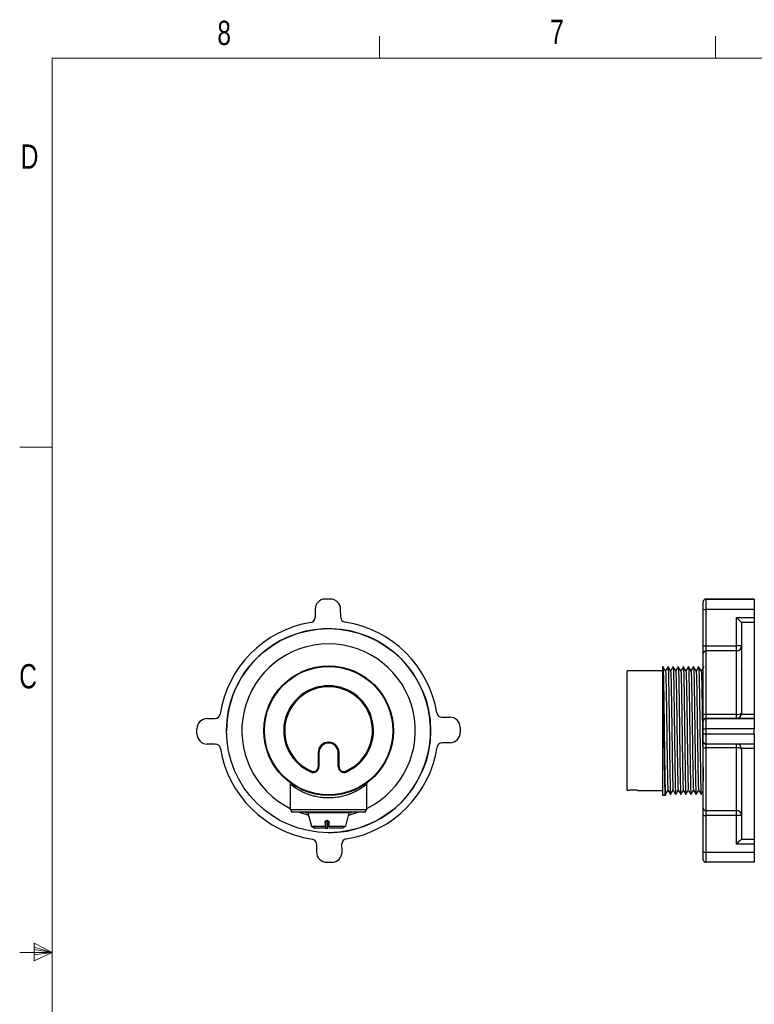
# Model space of a CAD drawing. Header units: millimetres. Extents: x 5 to 273, y 7 to 200.
# Tile 2 of 5: x 5 to 77, y 104 to 200. Entities that reach past the tile are written whole.
import ezdxf

# ---------------------------------------------------------------- set-up
doc = ezdxf.new("R2010")
doc.units = ezdxf.units.MM
doc.styles.add('SLDTEXTSTYLE1', font='TXT', dxfattribs={"width": 0.75})

msp = doc.modelspace()

# ---------------------------------------------------------------- linework, layer by layer
at = {"color": 7, "linetype": 'Continuous', "lineweight": 18}
for p, q in [((40.4628, 196.675), (40.4628, 198.8289)), ((73.39504, 196.675), (73.39504, 198.8289)), ((8.38015, 196.675), (270.00015, 196.675)), ((8.38015, 196.675), (8.38015, 9.95866)), ((8.38015, 158.54866), (5.20515, 158.54866)), ((8.38015, 109.01866), (6.62321, 109.91609)), ((6.62321, 109.91609), (6.62321, 108.20591)), ((6.62321, 109.53886), (8.38015, 109.01866)), ((6.62321, 109.32667), (8.38015, 109.01866)), ((8.38015, 109.01866), (5.20515, 109.01866)), ((6.62321, 108.20591), (8.38015, 109.01866)), ((6.62321, 108.78441), (8.38015, 109.01866)), ((6.62321, 108.78441), (8.38015, 109.01866))]:
    msp.add_line(p, q, dxfattribs=at)
at = {"color": 7, "linetype": 'Continuous', "lineweight": 25}
for p, q in [((35.65513, 143.66391), (35.15514, 143.66106)), ((72.20139, 143.41107), (72.20139, 143.41391)), ((72.20139, 142.65681), (72.20139, 143.41107)), ((72.45139, 143.66391), (72.45139, 143.66106)), ((77.20139, 143.66391), (72.45139, 143.66391)), ((72.45139, 143.66106), (72.45139, 142.65539)), ((72.45139, 143.66106), (77.20139, 143.66106)), ((77.20139, 143.66391), (77.20139, 143.66106)), ((77.20139, 143.66106), (77.20139, 142.65539)), ((34.16084, 142.65539), (34.16532, 141.86845)), ((36.66528, 141.88268), (36.6608, 142.66962)), ((72.20139, 139.07477), (72.20139, 142.65681)), ((77.20139, 142.65539), (72.45139, 142.65539)), ((72.45139, 142.65539), (72.45139, 139.07335)), ((77.20139, 142.65539), (77.20139, 141.86845)), ((75.45139, 139.07335), (75.45139, 141.86845)), ((75.45139, 141.86845), (77.20139, 141.86845)), ((75.9453, 141.37214), (75.95139, 141.35916)), ((77.20139, 141.37214), (75.9453, 141.37214)), ((75.95139, 141.35916), (75.95139, 132.45229)), ((77.20139, 141.86845), (77.20139, 141.37214)), ((77.20139, 141.37214), (77.20139, 132.37444)), ((72.20139, 138.33746), (72.20139, 139.07477)), ((72.45139, 139.07335), (72.45139, 138.5818)), ((72.45139, 139.07335), (75.45139, 139.07335)), ((75.45139, 138.5818), (75.45139, 139.07335)), ((72.20139, 132.31508), (72.20139, 138.33746)), ((72.45139, 138.5818), (72.45139, 132.36516)), ((75.45139, 138.5818), (72.45139, 138.5818)), ((75.45139, 132.36516), (75.45139, 138.5818)), ((68.24548, 136.61269), (64.74548, 136.61269)), ((64.74548, 124.94618), (64.74548, 136.61269)), ((68.24548, 137.04571), (68.2471, 137.03308)), ((68.24548, 124.41269), (68.24548, 136.38407)), ((75.99716, 136.61126), (75.95139, 136.69052)), ((72.20139, 131.71533), (72.20139, 132.31508)), ((72.45139, 132.36516), (72.45139, 131.96532)), ((72.45139, 132.36516), (75.45139, 132.36516)), ((75.45139, 131.96532), (75.45139, 132.36516)), ((75.95139, 132.45229), (75.9453, 132.37444)), ((75.9453, 132.37444), (77.20139, 132.37444)), ((77.20139, 132.37444), (77.20139, 131.94941)), ((23.57164, 131.94493), (24.35857, 131.94941)), ((46.58432, 132.07593), (47.37126, 132.08041)), ((72.20139, 131.69494), (72.20139, 131.71533)), ((72.20139, 130.94068), (72.20139, 131.69494)), ((72.45139, 131.96532), (72.45139, 131.94493)), ((75.45139, 131.96532), (72.45139, 131.96532)), ((72.45139, 131.94493), (72.45139, 130.93926)), ((72.45139, 131.94493), (77.20139, 131.94493)), ((75.45139, 131.94941), (75.45139, 131.96532)), ((77.20139, 131.94941), (75.45139, 131.94941)), ((77.20139, 131.94493), (77.20139, 131.94941)), ((77.20139, 131.94493), (77.20139, 130.93926)), ((22.5802, 130.43927), (22.57735, 130.93926)), ((48.37693, 131.08612), (48.37978, 130.58613)), ((72.20139, 130.44069), (72.20139, 130.94068)), ((72.20139, 129.69497), (72.20139, 130.44069)), ((77.20139, 130.93926), (72.45139, 130.93926)), ((72.45139, 130.93926), (72.45139, 130.43927)), ((72.45139, 130.43927), (77.20139, 130.43927)), ((72.45139, 130.43927), (72.45139, 129.44497)), ((77.20139, 130.43927), (77.20139, 130.93926)), ((77.20139, 130.43927), (77.20139, 129.44497)), ((24.3728, 129.44945), (23.58587, 129.44497)), ((35.47856, 129.59193), (35.47856, 129.54193)), ((47.38549, 129.58045), (46.59855, 129.57597)), ((72.20139, 129.12396), (72.20139, 129.69497)), ((77.20139, 129.44497), (72.45139, 129.44497)), ((77.20139, 129.44497), (77.20139, 129.03005)), ((34.45356, 128.61165), (34.45356, 127.20645)), ((34.47856, 127.21692), (34.47856, 128.59193)), ((34.47856, 128.59193), (34.52856, 128.59193)), ((34.52856, 128.59193), (34.52856, 127.21692)), ((36.42856, 128.59193), (36.47856, 128.59193)), ((36.42856, 127.21692), (36.42856, 128.59193)), ((36.47856, 128.59193), (36.47856, 127.21692)), ((36.50356, 127.20645), (36.50356, 128.61165)), ((72.20139, 123.16976), (72.20139, 129.12396)), ((75.45139, 129.0711), (72.45139, 129.0711)), ((72.45139, 129.0711), (72.45139, 122.92483)), ((75.45139, 122.92483), (75.45139, 129.0711)), ((75.9453, 129.03005), (75.95139, 128.95234)), ((77.20139, 129.03005), (75.9453, 129.03005)), ((75.95139, 128.95234), (75.95139, 120.1463)), ((77.20139, 129.03005), (77.20139, 120.1342)), ((33.78376, 126.75643), (33.76428, 126.71038)), ((34.47856, 127.21692), (34.52856, 127.21692)), ((36.42856, 127.21692), (36.47856, 127.21692)), ((37.19285, 126.71038), (37.17337, 126.75643)), ((31.72856, 125.50605), (31.72856, 123.0225)), ((39.22856, 123.0225), (39.22856, 125.50601)), ((65.74548, 124.92473), (64.99548, 124.92473)), ((65.74548, 124.92473), (65.74548, 124.91269)), ((65.74548, 124.91269), (68.24548, 124.91269)), ((68.49548, 124.47968), (68.50368, 124.54369)), ((75.95139, 124.57641), (75.9874, 124.51433)), ((68.4568, 124.41269), (68.24548, 124.41269)), ((68.49548, 124.47968), (68.4568, 124.41269)), ((31.72856, 123.0225), (31.87856, 122.76269)), ((31.72856, 123.0225), (35.47856, 123.0225)), ((35.47856, 122.76269), (31.87856, 122.76269)), ((33.18647, 122.76269), (33.24459, 122.72876)), ((37.72856, 122.71269), (33.23693, 122.71269)), ((33.45164, 122.71269), (33.8018, 121.40588)), ((35.47856, 123.0225), (39.22856, 123.0225)), ((39.07856, 122.76269), (35.47856, 122.76269)), ((37.15533, 121.40588), (37.50549, 122.71269)), ((37.72856, 122.71269), (37.72856, 122.76269)), ((39.07856, 122.76269), (39.22856, 123.0225)), ((72.20139, 122.43923), (72.20139, 123.16976)), ((72.45139, 122.92483), (75.45139, 122.92483)), ((72.45139, 122.92483), (72.45139, 122.43781)), ((75.45139, 122.43781), (75.45139, 122.92483)), ((35.191, 121.76269), (35.12758, 121.76269)), ((35.191, 121.76269), (35.191, 121.21269)), ((35.36762, 121.21269), (35.36762, 121.76269)), ((35.43104, 121.76269), (35.36762, 121.76269)), ((72.20139, 118.85719), (72.20139, 122.43923)), ((75.45139, 122.43781), (72.45139, 122.43781)), ((72.45139, 122.43781), (72.45139, 118.85577)), ((75.45139, 119.6427), (75.45139, 122.43781)), ((33.8018, 121.40588), (34.13641, 121.21269)), ((33.8018, 121.40588), (35.13587, 121.40588)), ((35.16496, 121.21269), (34.13641, 121.21269)), ((35.13587, 121.40588), (35.16496, 121.21269)), ((35.16496, 121.21269), (35.191, 121.21269)), ((35.191, 121.21269), (35.36762, 121.21269)), ((35.36762, 121.21269), (35.39365, 121.21269)), ((35.39365, 121.21269), (35.42274, 121.40588)), ((35.53438, 121.40588), (37.15533, 121.40588)), ((35.56347, 121.21269), (35.53438, 121.40588)), ((36.82072, 121.21269), (35.56347, 121.21269)), ((36.82072, 121.21269), (37.15533, 121.40588)), ((75.95139, 120.1463), (75.9453, 120.1342)), ((75.9453, 120.1342), (77.20139, 120.1342)), ((77.20139, 120.1342), (77.20139, 119.6427)), ((34.29184, 119.6427), (34.29632, 118.85577)), ((36.79628, 118.87), (36.7918, 119.65693)), ((72.20139, 118.11148), (72.20139, 118.85719)), ((72.45139, 118.85577), (77.20139, 118.85577)), ((72.45139, 118.85577), (72.45139, 117.86148)), ((77.20139, 119.6427), (75.45139, 119.6427)), ((77.20139, 119.6427), (77.20139, 118.85577)), ((77.20139, 118.85577), (77.20139, 117.86148)), ((35.302, 117.86148), (35.80199, 117.86433)), ((77.20139, 117.86148), (72.45139, 117.86148))]:
    msp.add_line(p, q, dxfattribs=at)
at = {"color": 8, "linetype": 'Continuous', "lineweight": 25}
for p, q in [((72.45139, 129.44497), (72.45139, 129.0711)), ((75.45139, 129.0711), (75.45139, 129.44497))]:
    msp.add_line(p, q, dxfattribs=at)
at = {"color": 8, "linetype": 'Continuous', "lineweight": 25, "flags": 128}
for points in [[(32.60628, 122.76269), (33.11862, 122.59687), (33.51032, 122.49372)], [(37.44681, 122.49372), (37.8385, 122.59687), (38.35085, 122.76269)]]:
    msp.add_lwpolyline(points, dxfattribs=at)
at = {"color": 7, "linetype": 'Continuous', "lineweight": 25, "flags": 128}
for points in [[(35.12758, 121.76269), (35.13069, 121.62894), (35.13587, 121.40588)], [(35.42274, 121.40588), (35.42793, 121.62894), (35.43104, 121.76269)], [(35.53438, 121.40588), (35.5292, 121.62894), (35.52609, 121.76269)]]:
    msp.add_lwpolyline(points, dxfattribs=at)
at = {"color": 7, "linetype": 'Continuous', "lineweight": 25}
for radius in [10, 6.35, 6.29226]:
    msp.add_circle((35.47856, 130.76269), radius, dxfattribs=at)
for centre, radius, start, end in [((35.16083, 142.66108), 1, 90.3261542, 180.3261542), ((35.66082, 142.66392), 1, 0.3261542, 90.3261542), ((72.45138, 143.41391), 0.25, 89.9995358, 179.9995358), ((72.45138, 143.41106), 0.25, 89.9995358, 179.9995358), ((72.38889, 153.63594), 10.98073, 269.0215955, 270.3261067), ((35.47856, 130.76269), 10.75, 99.2751723, 171.3771361), ((33.66533, 141.86561), 0.5, 279.2751723, 0.3261542), ((37.16528, 141.88553), 0.5, 180.3261542, 261.3771361), ((35.47856, 130.76269), 10.75, 9.2751723, 81.3771361), ((35.47856, 130.76269), 10, 270, 153.7162486), ((72.38889, 150.0539), 10.98073, 269.0215955, 270.3261067), ((75.57638, 117.11224), 21.96146, 89.0215955, 90.3261067), ((75.45697, 139.07622), 0.49444, 269.3523536, 359.3373702), ((72.44859, 138.3346), 0.24722, 89.3523536, 179.3373702), ((35.47856, 130.76269), 10, 153.7162486, 180), ((35.47856, 130.76269), 4.4, 292.9302589, 247.0697411), ((35.47856, 130.76269), 4.35, 292.9302589, 247.0697411), ((35.47856, 130.76269), 4.3, 292.5268837, 247.4731163), ((24.35573, 132.4494), 0.5, 270.3261542, 351.3771361), ((46.58148, 132.57593), 0.5, 189.2751723, 270.3261542), ((72.39139, 132.01559), 0.35469, 80.2620916, 122.3917668), ((75.45139, 132.46532), 0.5, 269.9995358, 359.9995358), ((75.57137, 133.06431), 0.70937, 260.2620916, 302.3917668), ((23.57733, 130.94495), 1, 90.3261542, 180.3261542), ((47.37695, 131.08043), 1, 0.3261542, 90.3261542), ((72.45138, 131.71533), 0.25, 89.9995358, 179.9995358), ((72.45138, 131.69494), 0.25, 89.9995358, 179.9995358), ((23.58018, 130.44496), 1, 180.3261542, 270.3261542), ((47.37979, 130.58044), 1, 270.3261542, 0.3261542), ((72.38889, 141.91981), 10.98073, 269.0215955, 270.3261067), ((72.38889, 141.41982), 10.98073, 269.0215955, 270.3261067), ((24.37565, 128.94946), 0.5, 9.2751723, 90.3261542), ((35.47856, 128.61165), 1.025, 90, 180), ((35.47856, 128.59193), 1, 90, 180), ((35.47856, 128.59193), 0.95, 90, 180), ((35.47856, 128.61165), 1.025, 0, 90), ((35.47856, 128.59193), 1, 0, 90), ((35.47856, 128.59193), 0.95, 0, 90), ((46.6014, 129.07598), 0.5, 90.3261542, 171.3771361), ((72.45138, 129.69497), 0.25, 180.0004642, 270.0004642), ((35.47856, 130.76269), 10.75, 189.2751723, 261.3771361), ((35.47856, 130.76269), 10.75, 279.2751723, 351.3771361), ((72.39168, 129.40632), 0.3405, 236.0225977, 280.0988056), ((75.5708, 128.40065), 0.681, 56.0225977, 100.0988056), ((33.97856, 127.21692), 0.55, 247.0697411, 0), ((33.97856, 127.21692), 0.5, 247.0697411, 0), ((34.00356, 127.20645), 0.45, 247.4731163, 0), ((36.97856, 127.21692), 0.55, 180, 292.9302589), ((36.97856, 127.21692), 0.5, 180, 292.9302589), ((36.95356, 127.20645), 0.45, 180, 292.5268837), ((72.44888, 123.17232), 0.24751, 180.5925387, 270.5805292), ((75.4564, 122.42985), 0.49501, 0.5925387, 90.5805292), ((35.39073, 121.76302), 0.19973, 99.1430302, 180.0948266), ((35.56784, 121.76281), 0.20022, 127.9539919, 180.0334074), ((72.38889, 133.41836), 10.98073, 269.0215955, 270.3261067), ((75.57638, 100.4767), 21.96146, 89.0215955, 90.3261067), ((33.79185, 119.63986), 0.5, 0.3261542, 81.3771361), ((37.2918, 119.65978), 0.5, 99.2751723, 180.3261542), ((35.29631, 118.86146), 1, 180.3261542, 270.3261542), ((35.7963, 118.86431), 1, 270.3261542, 0.3261542), ((72.38889, 129.83632), 10.98073, 269.0215955, 270.3261067), ((72.45138, 118.11148), 0.25, 180.0004642, 270.0004642)]:
    msp.add_arc(centre, radius, start, end, dxfattribs=at)
at = {"color": 8, "linetype": 'Continuous', "lineweight": 25}
msp.add_arc((35.47856, 130.76269), 8.5, 296.1789687, 243.8210313, dxfattribs=at)
at = {"color": 7, "linetype": 'Continuous', "lineweight": 25}
for centre, major_axis, ratio, start_param, end_param in [((75.45139, 141.86561), (-0.5, 0.5), 0.00284624, 3.30062872, 4.71523521), ((75.45139, 132.4494), (0.35456, 0.35456), 0.99432368, 3.92983705, 5.34444355), ((75.45139, 128.94946), (0.35456, 0.35456), 0.99432368, 5.65682321, 6.93165576), ((75.45139, 119.63986), (0.5, 0.5), 0.00284624, 0.1533436, 1.56795009)]:
    msp.add_ellipse(centre, major_axis=major_axis, ratio=ratio, start_param=start_param, end_param=end_param, dxfattribs=at)
for points, knots in [([(68.24548, 136.38407), (68.24548, 136.49742), (68.24548, 136.7261), (68.24548, 136.92554), (68.24548, 137.03818), (68.24548, 137.04319), (68.24548, 137.04571)], [0, 0, 0, 0, 0.27005885, 0.54483616, 0.77104441, 1, 1, 1, 1]), ([(68.24548, 136.38407), (68.2496, 136.22165), (68.25777, 135.89978), (68.27043, 135.20555), (68.28443, 134.31734), (68.30055, 133.20855), (68.31669, 132.00546), (68.3318, 130.76268), (68.34692, 129.51997), (68.36305, 128.31669), (68.37919, 127.20856), (68.3943, 126.24439), (68.40942, 125.45036), (68.42555, 124.86047), (68.44169, 124.48276), (68.4518, 124.4359), (68.4568, 124.41269)], [0, 0, 0, 0, 0.05730109, 0.11355912, 0.18671239, 0.26129927, 0.33588615, 0.40903942, 0.48219268, 0.55677956, 0.63136644, 0.70451971, 0.77767297, 0.85225985, 0.92684674, 1, 1, 1, 1]), ([(68.49716, 136.61126), (68.45547, 136.68344), (68.3721, 136.82781), (68.28873, 136.97218), (68.24704, 137.04437)], [0, 0, 0, 0, 0.49999694, 1, 1, 1, 1]), ([(68.74392, 137.04437), (68.70223, 136.97218), (68.61942, 136.82878), (68.53661, 136.68538), (68.49548, 136.61417)], [0, 0, 0, 0, 0.50338423, 1, 1, 1, 1]), ([(68.49719, 136.60027), (68.50163, 136.58054), (68.51118, 136.53813), (68.52673, 136.19936), (68.54287, 135.65695), (68.55798, 134.92517), (68.57309, 134.03699), (68.58923, 133.01609), (68.60537, 131.90757), (68.62048, 130.7627), (68.63559, 129.61781), (68.65173, 128.50932), (68.66787, 127.48832), (68.68298, 126.60053), (68.6981, 125.86729), (68.71421, 125.33043), (68.72753, 125.02458), (68.73494, 124.9849), (68.73723, 124.97264)], [0, 0, 0, 0, 0.05724446, 0.12302368, 0.1888029, 0.25331772, 0.31783254, 0.38361176, 0.44939098, 0.5139058, 0.57842062, 0.64419984, 0.70997906, 0.77449388, 0.8390087, 0.90478792, 0.97056714, 1, 1, 1, 1]), ([(68.99716, 136.61126), (68.95547, 136.68344), (68.8721, 136.82781), (68.78873, 136.97218), (68.74704, 137.04437)], [0, 0, 0, 0, 0.49999694, 1, 1, 1, 1]), ([(68.7471, 137.03308), (68.75157, 137.01179), (68.76115, 136.9662), (68.77673, 136.60183), (68.79287, 136.0192), (68.80798, 135.23327), (68.82309, 134.27935), (68.83923, 133.18288), (68.85537, 131.99231), (68.87048, 130.7627), (68.88559, 129.53307), (68.90173, 128.34253), (68.91787, 127.24595), (68.93298, 126.29244), (68.9481, 125.50494), (68.96421, 124.92829), (68.97754, 124.59957), (68.98497, 124.55693), (68.98728, 124.54369)], [0, 0, 0, 0, 0.05760211, 0.12334211, 0.18908211, 0.25355853, 0.31803494, 0.38377494, 0.44951494, 0.51399135, 0.57846777, 0.64420777, 0.70994776, 0.77442418, 0.83890059, 0.90464059, 0.97038059, 1, 1, 1, 1]), ([(69.24392, 137.04437), (69.20223, 136.97218), (69.11942, 136.82878), (69.03661, 136.68538), (68.99548, 136.61417)], [0, 0, 0, 0, 0.50338423, 1, 1, 1, 1]), ([(68.99719, 136.60027), (69.00163, 136.58054), (69.01118, 136.53813), (69.02673, 136.19936), (69.04287, 135.65695), (69.05798, 134.92517), (69.07309, 134.03699), (69.08923, 133.01609), (69.10537, 131.90757), (69.12048, 130.7627), (69.13559, 129.61781), (69.15173, 128.50932), (69.16787, 127.48832), (69.18298, 126.60053), (69.1981, 125.86729), (69.21421, 125.33043), (69.22753, 125.02458), (69.23494, 124.9849), (69.23723, 124.97264)], [0, 0, 0, 0, 0.05724446, 0.12302368, 0.1888029, 0.25331772, 0.31783254, 0.38361176, 0.44939098, 0.5139058, 0.57842062, 0.64419984, 0.70997906, 0.77449388, 0.8390087, 0.90478792, 0.97056714, 1, 1, 1, 1]), ([(69.49716, 136.61126), (69.45547, 136.68344), (69.3721, 136.82781), (69.28873, 136.97218), (69.24704, 137.04437)], [0, 0, 0, 0, 0.49999694, 1, 1, 1, 1]), ([(69.2471, 137.03308), (69.25157, 137.01179), (69.26115, 136.9662), (69.27673, 136.60183), (69.29287, 136.0192), (69.30798, 135.23327), (69.32309, 134.27935), (69.33923, 133.18288), (69.35537, 131.99231), (69.37048, 130.7627), (69.38559, 129.53307), (69.40173, 128.34253), (69.41787, 127.24595), (69.43298, 126.29244), (69.4481, 125.50494), (69.46421, 124.92829), (69.47754, 124.59957), (69.48497, 124.55693), (69.48728, 124.54369)], [0, 0, 0, 0, 0.05760211, 0.12334211, 0.18908211, 0.25355853, 0.31803494, 0.38377494, 0.44951494, 0.51399135, 0.57846777, 0.64420777, 0.70994776, 0.77442418, 0.83890059, 0.90464059, 0.97038059, 1, 1, 1, 1]), ([(69.74392, 137.04437), (69.70223, 136.97218), (69.61942, 136.82878), (69.53661, 136.68538), (69.49548, 136.61417)], [0, 0, 0, 0, 0.50338423, 1, 1, 1, 1]), ([(69.49719, 136.60027), (69.50163, 136.58054), (69.51118, 136.53813), (69.52673, 136.19936), (69.54287, 135.65695), (69.55798, 134.92517), (69.57309, 134.03699), (69.58923, 133.01609), (69.60537, 131.90757), (69.62048, 130.7627), (69.63559, 129.61781), (69.65173, 128.50932), (69.66787, 127.48832), (69.68298, 126.60053), (69.6981, 125.86729), (69.71421, 125.33043), (69.72753, 125.02458), (69.73494, 124.9849), (69.73723, 124.97264)], [0, 0, 0, 0, 0.05724446, 0.12302368, 0.1888029, 0.25331772, 0.31783254, 0.38361176, 0.44939098, 0.5139058, 0.57842062, 0.64419984, 0.70997906, 0.77449388, 0.8390087, 0.90478792, 0.97056714, 1, 1, 1, 1]), ([(69.99716, 136.61126), (69.95547, 136.68344), (69.8721, 136.82781), (69.78873, 136.97218), (69.74704, 137.04437)], [0, 0, 0, 0, 0.49999694, 1, 1, 1, 1]), ([(69.7471, 137.03308), (69.75157, 137.01179), (69.76115, 136.9662), (69.77673, 136.60183), (69.79287, 136.0192), (69.80798, 135.23327), (69.82309, 134.27935), (69.83923, 133.18288), (69.85537, 131.99231), (69.87048, 130.7627), (69.88559, 129.53307), (69.90173, 128.34253), (69.91787, 127.24595), (69.93298, 126.29244), (69.9481, 125.50494), (69.96421, 124.92829), (69.97754, 124.59957), (69.98497, 124.55693), (69.98728, 124.54369)], [0, 0, 0, 0, 0.05760211, 0.12334211, 0.18908211, 0.25355853, 0.31803494, 0.38377494, 0.44951494, 0.51399135, 0.57846777, 0.64420777, 0.70994776, 0.77442418, 0.83890059, 0.90464059, 0.97038059, 1, 1, 1, 1]), ([(70.24392, 137.04437), (70.20223, 136.97218), (70.11942, 136.82878), (70.03661, 136.68538), (69.99548, 136.61417)], [0, 0, 0, 0, 0.50338423, 1, 1, 1, 1]), ([(69.99719, 136.60027), (70.00163, 136.58054), (70.01118, 136.53813), (70.02673, 136.19936), (70.04287, 135.65695), (70.05798, 134.92517), (70.07309, 134.03699), (70.08923, 133.01609), (70.10537, 131.90757), (70.12048, 130.7627), (70.13559, 129.61781), (70.15173, 128.50932), (70.16787, 127.48832), (70.18298, 126.60053), (70.1981, 125.86729), (70.21421, 125.33043), (70.22753, 125.02458), (70.23494, 124.9849), (70.23723, 124.97264)], [0, 0, 0, 0, 0.05724446, 0.12302368, 0.1888029, 0.25331772, 0.31783254, 0.38361176, 0.44939098, 0.5139058, 0.57842062, 0.64419984, 0.70997906, 0.77449388, 0.8390087, 0.90478792, 0.97056714, 1, 1, 1, 1]), ([(70.49716, 136.61126), (70.45547, 136.68344), (70.3721, 136.82781), (70.28873, 136.97218), (70.24704, 137.04437)], [0, 0, 0, 0, 0.49999694, 1, 1, 1, 1]), ([(70.2471, 137.03308), (70.25157, 137.01179), (70.26115, 136.9662), (70.27673, 136.60183), (70.29287, 136.0192), (70.30798, 135.23327), (70.32309, 134.27935), (70.33923, 133.18288), (70.35537, 131.99231), (70.37048, 130.7627), (70.38559, 129.53307), (70.40173, 128.34253), (70.41787, 127.24595), (70.43298, 126.29244), (70.4481, 125.50494), (70.46421, 124.92829), (70.47754, 124.59957), (70.48497, 124.55693), (70.48728, 124.54369)], [0, 0, 0, 0, 0.05760211, 0.12334211, 0.18908211, 0.25355853, 0.31803494, 0.38377494, 0.44951494, 0.51399135, 0.57846777, 0.64420777, 0.70994776, 0.77442418, 0.83890059, 0.90464059, 0.97038059, 1, 1, 1, 1]), ([(70.74392, 137.04437), (70.70223, 136.97218), (70.61942, 136.82878), (70.53661, 136.68538), (70.49548, 136.61417)], [0, 0, 0, 0, 0.50338423, 1, 1, 1, 1]), ([(70.49719, 136.60027), (70.50163, 136.58054), (70.51118, 136.53813), (70.52673, 136.19936), (70.54287, 135.65695), (70.55798, 134.92517), (70.57309, 134.03699), (70.58923, 133.01609), (70.60537, 131.90757), (70.62048, 130.7627), (70.63559, 129.61781), (70.65173, 128.50932), (70.66787, 127.48832), (70.68298, 126.60053), (70.6981, 125.86729), (70.71421, 125.33043), (70.72753, 125.02458), (70.73494, 124.9849), (70.73723, 124.97264)], [0, 0, 0, 0, 0.05724446, 0.12302368, 0.1888029, 0.25331772, 0.31783254, 0.38361176, 0.44939098, 0.5139058, 0.57842062, 0.64419984, 0.70997906, 0.77449388, 0.8390087, 0.90478792, 0.97056714, 1, 1, 1, 1]), ([(70.99716, 136.61126), (70.95547, 136.68344), (70.8721, 136.82781), (70.78873, 136.97218), (70.74704, 137.04437)], [0, 0, 0, 0, 0.49999694, 1, 1, 1, 1]), ([(70.7471, 137.03308), (70.75157, 137.01179), (70.76115, 136.9662), (70.77673, 136.60183), (70.79287, 136.0192), (70.80798, 135.23327), (70.82309, 134.27935), (70.83923, 133.18288), (70.85537, 131.99231), (70.87048, 130.7627), (70.88559, 129.53307), (70.90173, 128.34253), (70.91787, 127.24595), (70.93298, 126.29244), (70.9481, 125.50494), (70.96421, 124.92829), (70.97754, 124.59957), (70.98497, 124.55693), (70.98728, 124.54369)], [0, 0, 0, 0, 0.05760211, 0.12334211, 0.18908211, 0.25355853, 0.31803494, 0.38377494, 0.44951494, 0.51399135, 0.57846777, 0.64420777, 0.70994776, 0.77442418, 0.83890059, 0.90464059, 0.97038059, 1, 1, 1, 1]), ([(71.24392, 137.04437), (71.20223, 136.97218), (71.11942, 136.82878), (71.03661, 136.68538), (70.99548, 136.61417)], [0, 0, 0, 0, 0.50338423, 1, 1, 1, 1]), ([(70.99719, 136.60027), (71.00163, 136.58054), (71.01118, 136.53813), (71.02673, 136.19936), (71.04287, 135.65695), (71.05798, 134.92517), (71.07309, 134.03699), (71.08923, 133.01609), (71.10537, 131.90757), (71.12048, 130.7627), (71.13559, 129.61781), (71.15173, 128.50932), (71.16787, 127.48832), (71.18298, 126.60053), (71.1981, 125.86729), (71.21421, 125.33043), (71.22753, 125.02458), (71.23494, 124.9849), (71.23723, 124.97264)], [0, 0, 0, 0, 0.05724446, 0.12302368, 0.1888029, 0.25331772, 0.31783254, 0.38361176, 0.44939098, 0.5139058, 0.57842062, 0.64419984, 0.70997906, 0.77449388, 0.8390087, 0.90478792, 0.97056714, 1, 1, 1, 1]), ([(71.49716, 136.61126), (71.45547, 136.68344), (71.3721, 136.82781), (71.28873, 136.97218), (71.24704, 137.04437)], [0, 0, 0, 0, 0.49999694, 1, 1, 1, 1]), ([(71.2471, 137.03308), (71.25157, 137.01179), (71.26115, 136.9662), (71.27673, 136.60183), (71.29287, 136.0192), (71.30798, 135.23327), (71.32309, 134.27935), (71.33923, 133.18288), (71.35537, 131.99231), (71.37048, 130.7627), (71.38559, 129.53307), (71.40173, 128.34253), (71.41787, 127.24595), (71.43298, 126.29244), (71.4481, 125.50494), (71.46421, 124.92829), (71.47754, 124.59957), (71.48497, 124.55693), (71.48728, 124.54369)], [0, 0, 0, 0, 0.05760211, 0.12334211, 0.18908211, 0.25355853, 0.31803494, 0.38377494, 0.44951494, 0.51399135, 0.57846777, 0.64420777, 0.70994776, 0.77442418, 0.83890059, 0.90464059, 0.97038059, 1, 1, 1, 1]), ([(71.74392, 137.04437), (71.70223, 136.97218), (71.61942, 136.82878), (71.53661, 136.68538), (71.49548, 136.61417)], [0, 0, 0, 0, 0.50338423, 1, 1, 1, 1]), ([(71.49719, 136.60027), (71.50163, 136.58054), (71.51118, 136.53813), (71.52673, 136.19936), (71.54287, 135.65695), (71.55798, 134.92517), (71.57309, 134.03699), (71.58923, 133.01609), (71.60537, 131.90757), (71.62048, 130.7627), (71.63559, 129.61781), (71.65173, 128.50932), (71.66787, 127.48832), (71.68298, 126.60053), (71.6981, 125.86729), (71.71421, 125.33043), (71.72753, 125.02458), (71.73494, 124.9849), (71.73723, 124.97264)], [0, 0, 0, 0, 0.05724446, 0.12302368, 0.1888029, 0.25331772, 0.31783254, 0.38361176, 0.44939098, 0.5139058, 0.57842062, 0.64419984, 0.70997906, 0.77449388, 0.8390087, 0.90478792, 0.97056714, 1, 1, 1, 1]), ([(71.99716, 136.61126), (71.95547, 136.68344), (71.8721, 136.82781), (71.78873, 136.97218), (71.74704, 137.04437)], [0, 0, 0, 0, 0.49999694, 1, 1, 1, 1]), ([(71.7471, 137.03308), (71.75157, 137.01179), (71.76115, 136.9662), (71.77673, 136.60183), (71.79287, 136.0192), (71.80798, 135.23327), (71.82309, 134.27935), (71.83923, 133.18288), (71.85537, 131.99231), (71.87048, 130.7627), (71.88559, 129.53307), (71.90173, 128.34253), (71.91787, 127.24595), (71.93298, 126.29244), (71.9481, 125.50494), (71.96421, 124.92829), (71.97754, 124.59957), (71.98497, 124.55693), (71.98728, 124.54369)], [0, 0, 0, 0, 0.05760211, 0.12334211, 0.18908211, 0.25355853, 0.31803494, 0.38377494, 0.44951494, 0.51399135, 0.57846777, 0.64420777, 0.70994776, 0.77442418, 0.83890059, 0.90464059, 0.97038059, 1, 1, 1, 1]), ([(72.24392, 137.04437), (72.20223, 136.97218), (72.11942, 136.82878), (72.03661, 136.68538), (71.99548, 136.61417)], [0, 0, 0, 0, 0.50338423, 1, 1, 1, 1]), ([(71.99719, 136.60027), (72.00163, 136.58054), (72.01118, 136.53813), (72.02673, 136.19936), (72.04287, 135.65695), (72.05798, 134.92517), (72.07309, 134.03699), (72.08923, 133.01609), (72.10537, 131.90756), (72.12048, 130.76275), (72.13559, 129.61761), (72.15173, 128.51006), (72.16786, 127.48557), (72.18301, 126.61058), (72.19394, 126.04009), (72.2003, 125.83041), (72.20139, 125.79469)], [0, 0, 0, 0, 0.06716816, 0.14435064, 0.22153311, 0.29723199, 0.37293087, 0.45011335, 0.52729582, 0.6029947, 0.67869358, 0.75587606, 0.83305853, 0.90875741, 0.98445629, 1, 1, 1, 1]), ([(31.68714, 125.64943), (31.6937, 125.63878), (31.71264, 125.60802), (31.72914, 125.55847), (31.72572, 125.52069), (31.72445, 125.50661)], [0, 0, 0, 0, 0.24946541, 0.72038291, 1, 1, 1, 1]), ([(39.23049, 125.50663), (39.22966, 125.51471), (39.2268, 125.54252), (39.23823, 125.58642), (39.25361, 125.62609), (39.26658, 125.64454), (39.27, 125.6494)], [0, 0, 0, 0, 0.16068043, 0.55264413, 0.88213131, 1, 1, 1, 1]), ([(64.74548, 124.94618), (64.74825, 124.94328), (64.75378, 124.93747), (64.79707, 124.93113), (64.86077, 124.92694), (64.931, 124.92499), (64.97725, 124.9248), (64.99548, 124.92473)], [0, 0, 0, 0, 0.21568315, 0.43139943, 0.64633066, 0.86055573, 1, 1, 1, 1]), ([(68.50357, 124.51433), (68.54524, 124.58617), (68.62588, 124.72518), (68.70652, 124.86418), (68.74548, 124.93133)], [0, 0, 0, 0, 0.516816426, 1, 1, 1, 1]), ([(68.73734, 124.94536), (68.77902, 124.87352), (68.86237, 124.72986), (68.94572, 124.58617), (68.9874, 124.51433)], [0, 0, 0, 0, 0.49999945, 1, 1, 1, 1]), ([(69.00357, 124.51433), (69.04524, 124.58617), (69.12588, 124.72518), (69.20652, 124.86418), (69.24548, 124.93133)], [0, 0, 0, 0, 0.51681643, 1, 1, 1, 1]), ([(69.23734, 124.94536), (69.27902, 124.87352), (69.36237, 124.72986), (69.44572, 124.58617), (69.4874, 124.51433)], [0, 0, 0, 0, 0.49999945, 1, 1, 1, 1]), ([(69.50357, 124.51433), (69.54524, 124.58617), (69.62588, 124.72518), (69.70652, 124.86418), (69.74548, 124.93133)], [0, 0, 0, 0, 0.516816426, 1, 1, 1, 1]), ([(69.73734, 124.94536), (69.77902, 124.87352), (69.86237, 124.72986), (69.94572, 124.58617), (69.9874, 124.51433)], [0, 0, 0, 0, 0.49999945, 1, 1, 1, 1]), ([(70.00357, 124.51433), (70.04524, 124.58617), (70.12588, 124.72518), (70.20652, 124.86418), (70.24548, 124.93133)], [0, 0, 0, 0, 0.516816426, 1, 1, 1, 1]), ([(70.23734, 124.94536), (70.27902, 124.87352), (70.36237, 124.72986), (70.44572, 124.58617), (70.4874, 124.51433)], [0, 0, 0, 0, 0.49999945, 1, 1, 1, 1]), ([(70.50357, 124.51433), (70.54524, 124.58617), (70.62588, 124.72518), (70.70652, 124.86418), (70.74548, 124.93133)], [0, 0, 0, 0, 0.51681643, 1, 1, 1, 1]), ([(70.73734, 124.94536), (70.77902, 124.87352), (70.86237, 124.72986), (70.94572, 124.58617), (70.9874, 124.51433)], [0, 0, 0, 0, 0.49999945, 1, 1, 1, 1]), ([(71.00357, 124.51433), (71.04524, 124.58617), (71.12588, 124.72518), (71.20652, 124.86418), (71.24548, 124.93133)], [0, 0, 0, 0, 0.516816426, 1, 1, 1, 1]), ([(71.23734, 124.94536), (71.27902, 124.87352), (71.36237, 124.72986), (71.44572, 124.58617), (71.4874, 124.51433)], [0, 0, 0, 0, 0.49999945, 1, 1, 1, 1]), ([(71.50357, 124.51433), (71.54524, 124.58617), (71.62588, 124.72518), (71.70652, 124.86418), (71.74548, 124.93133)], [0, 0, 0, 0, 0.516816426, 1, 1, 1, 1]), ([(71.73734, 124.94536), (71.77902, 124.87352), (71.86237, 124.72986), (71.94572, 124.58617), (71.9874, 124.51433)], [0, 0, 0, 0, 0.49999945, 1, 1, 1, 1]), ([(72.00357, 124.51433), (72.04524, 124.58617), (72.11118, 124.69984), (72.17712, 124.8135), (72.20139, 124.85533)], [0, 0, 0, 0, 0.63201695, 1, 1, 1, 1]), ([(33.25724, 122.72893), (33.25832, 122.73033), (33.2647, 122.73864), (33.36849, 122.75054), (33.52183, 122.76006), (33.56426, 122.76269)], [0, 0, 0, 0, 0.12825349, 0.75874359, 1, 1, 1, 1]), ([(35.12758, 121.76269), (35.1294, 121.78605), (35.13303, 121.83275), (35.16807, 121.89419), (35.22045, 121.9394), (35.27555, 121.96031), (35.30984, 121.9621), (35.32124, 121.96269)], [0, 0, 0, 0, 0.22612368, 0.45222596, 0.67750926, 0.8927096, 1, 1, 1, 1]), ([(35.32124, 121.96269), (35.34272, 121.96066), (35.38564, 121.95661), (35.44407, 121.92521), (35.49076, 121.87821), (35.51999, 121.82139), (35.52421, 121.78078), (35.52609, 121.76269)], [0, 0, 0, 0, 0.20016743, 0.40010448, 0.60633396, 0.82465988, 1, 1, 1, 1]), ([(35.47856, 121.88588), (35.4756, 121.88303), (35.45607, 121.86423), (35.43777, 121.82084), (35.43311, 121.78061), (35.43104, 121.76269)], [0, 0, 0, 0, 0.0901357, 0.59474353, 1, 1, 1, 1])]:
    msp.add_open_spline(points, degree=3, knots=knots, dxfattribs=at)
at = {"color": 8, "linetype": 'Continuous', "lineweight": 25}
for points, knots in [([(68.2471, 137.03308), (68.25157, 137.01179), (68.26115, 136.9662), (68.27673, 136.60183), (68.29287, 136.0192), (68.30798, 135.23327), (68.32309, 134.27935), (68.33923, 133.18288), (68.35537, 131.99231), (68.37048, 130.76269), (68.38559, 129.53307), (68.40173, 128.3425), (68.41787, 127.24606), (68.43298, 126.29206), (68.44809, 125.5064), (68.46423, 124.92273), (68.48037, 124.54901), (68.49048, 124.50264), (68.49548, 124.47968)], [0, 0, 0, 0, 0.05566191, 0.11918759, 0.18271327, 0.24501793, 0.30732259, 0.37084828, 0.43437396, 0.49667862, 0.55898328, 0.62250897, 0.68603465, 0.74833931, 0.81064397, 0.87416966, 0.93769534, 1, 1, 1, 1]), ([(35.47856, 124.16269), (35.40372, 124.16357), (35.13073, 124.16677), (34.66328, 124.21149), (34.24497, 124.29133), (33.8162, 124.40028), (33.38284, 124.54272), (32.88941, 124.7606), (32.49053, 124.97837), (32.19291, 125.16696), (31.97154, 125.32355), (31.82106, 125.43847), (31.73725, 125.50554), (31.73698, 125.50596), (31.73687, 125.50614)], [0, 0, 0, 0, 0.036958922, 0.134814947, 0.232728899, 0.255314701, 0.370189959, 0.485165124, 0.58452964, 0.68387135, 0.76868396, 0.853434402, 0.940749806, 1, 1, 1, 1]), ([(39.22014, 125.50592), (39.21939, 125.50537), (39.21759, 125.50406), (39.12131, 125.42651), (38.94086, 125.29019), (38.65638, 125.09433), (38.27966, 124.87078), (37.84679, 124.65843), (37.38869, 124.47703), (36.89656, 124.33186), (36.27101, 124.19825), (35.78327, 124.17637), (35.47856, 124.16269)], [0, 0, 0, 0, 0.06500842, 0.15508931, 0.24525763, 0.35805947, 0.47094641, 0.57018818, 0.66939136, 0.7596445, 0.84984583, 1, 1, 1, 1])]:
    msp.add_open_spline(points, degree=3, knots=knots, dxfattribs=at)

# ---------------------------------------------------------------- texts
at = {"color": 7, "linetype": 'Continuous', "lineweight": 0, "char_height": 2.38125, "attachment_point": 1, "style": 'SLDTEXTSTYLE1'}
for s, insert in [('8', (24.57994, 200.35716)), ('7', (57.19539, 200.45809)), ('D', (5.31597, 188.2307)), ('C', (5.16297, 137.28708))]:
    msp.add_mtext(s, dxfattribs=dict(at, insert=insert))

doc.saveas('drawing.dxf')
